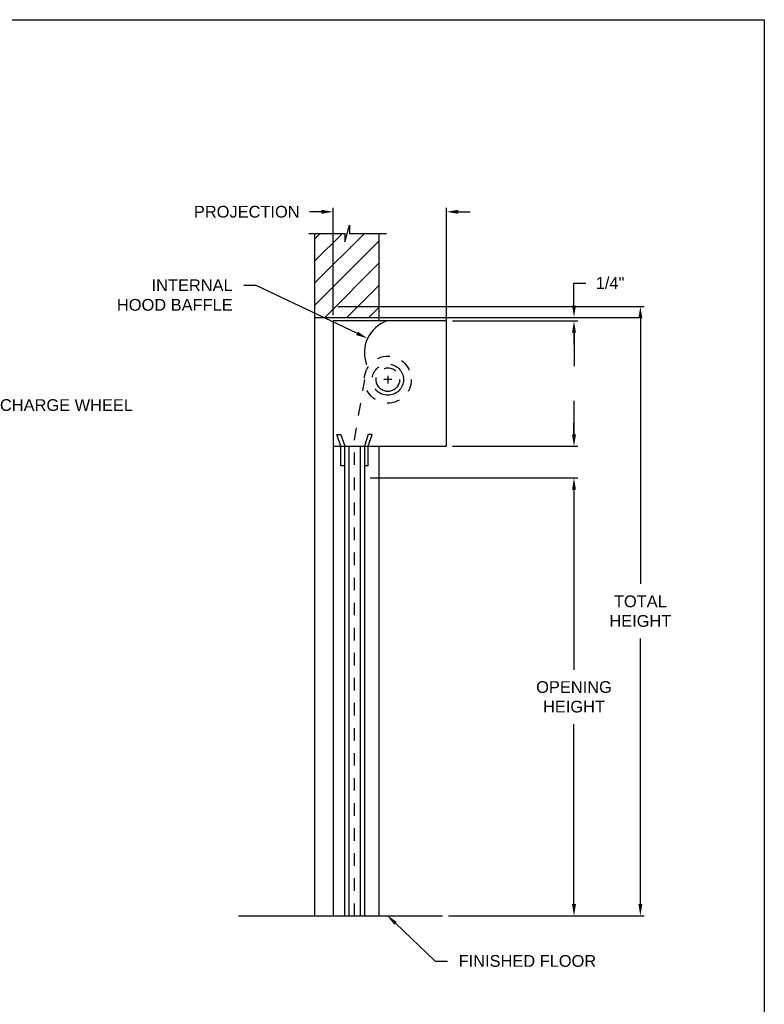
# Model space of a CAD drawing. Header units: inches. Extents: x 169.6 to 213.7, y 195.1 to 247.7.
# Tile 10 of 48: x 183.1 to 189.1, y 199.9 to 207.8. Entities that reach past the tile are written whole.
import ezdxf
from ezdxf import colors
from ezdxf.entities.mleader import LeaderData, LeaderLine
from ezdxf.math import Vec2, Vec3

# ---------------------------------------------------------------- set-up
doc = ezdxf.new("R2010")
doc.units = ezdxf.units.IN
doc.header["$LTSCALE"] = 0.25
doc.header["$MEASUREMENT"] = 0
doc.linetypes.add('CENTER', pattern=[2, 1.25, -0.25, 0.25, -0.25])
doc.linetypes.add('HIDDEN', pattern=[0.375, 0.25, -0.125])
for name, color, linetype in [('ANNOTATIONS', 1, 'Continuous'), ('CHAIN HOIST LH', 7, 'Continuous'), ('HOOD BAFFLE', 7, 'Continuous'), ('RHX LH F.O.H.', 7, 'Continuous')]:
    doc.layers.add(name, color=color, linetype=linetype)
doc.styles.add('ARIAL', font='arial.ttf', dxfattribs={"height": 0.09375})
doc.dimstyles.new('ARIAL', dxfattribs={"dimtxt": 0.09375, "dimasz": 0.09375, "dimexe": 0.03125, "dimexo": 0.046875, "dimgap": 0.09, "dimtad": 0, "dimtih": 1, "dimtoh": 1, "dimdec": 4, "dimzin": 0, "dimdsep": 46, "dimlunit": 4, "dimtxsty": 'ARIAL', "dimcen": 0.09, "dimadec": 0, "dimazin": 0, "dimtfac": 1, "dimtdec": 4, "dimtix": 1, "dimtofl": 0, "dimtmove": 0, "dimatfit": 3, "dimfxl": 0.18, "dimfrac": 2, "dimtolj": 1, "dimtzin": 0, "dimarcsym": 0})
doc.dimstyles.new('STANDARD$0', dxfattribs={"dimtxt": 0.09375, "dimasz": 0.09375, "dimexe": 0.03125, "dimexo": 0.046875, "dimgap": 0.09, "dimtad": 0, "dimtih": 1, "dimtoh": 1, "dimdec": 4, "dimzin": 0, "dimdsep": 46, "dimtxsty": 'ARIAL', "dimcen": 0.09, "dimadec": 0, "dimazin": 0, "dimtfac": 1, "dimtdec": 4, "dimtofl": 0, "dimtmove": 0, "dimatfit": 1, "dimfxl": 1, "dimtolj": 1, "dimtzin": 0, "dimarcsym": 0})

# ---------------------------------------------------------------- blocks, each defined once
blk = doc.blocks.new('*D46')
at = {"layer": 'ANNOTATIONS', "color": 0, "lineweight": -2, "transparency": 16777216}
for p, q in [((185.6516, 205.5153), (188.1, 205.5153)), ((188.0687, 205.4216), (188.0687, 203.3002)), ((188.0687, 200.744), (188.0687, 202.8654)), ((186.5364, 200.6503), (188.1, 200.6503))]:
    blk.add_line(p, q, dxfattribs=at)
at = {"layer": 'ANNOTATIONS', "color": 0, "transparency": 16777216}
for points in [[(188.0531, 205.4216), (188.0843, 205.4216), (188.0687, 205.5153)], [(188.0531, 200.744), (188.0843, 200.744), (188.0687, 200.6503)]]:
    blk.add_solid(points, dxfattribs=at)
at = {"layer": 'defpoints', "color": 0, "transparency": 16777216}
for p in [(185.6047, 205.5153), (186.4895, 200.6503), (188.0687, 200.6503)]:
    blk.add_point(p, dxfattribs=at)
at = {"layer": 'ANNOTATIONS', "color": 0, "transparency": 16777216, "insert": (188.0687, 203.0828), "char_height": 0.09375, "attachment_point": 5, "style": 'ARIAL'}
blk.add_mtext('\\A1;TOTAL \\PHEIGHT', dxfattribs=at)
blk = doc.blocks.new('*D47')
at = {"layer": 'ANNOTATIONS', "color": 0, "lineweight": -2, "transparency": 16777216}
for p, q in [((185.9583, 204.1469), (187.5701, 204.1469)), ((187.5388, 204.0532), (187.5388, 202.616)), ((187.5388, 200.744), (187.5388, 202.1812)), ((186.5364, 200.6503), (187.5701, 200.6503))]:
    blk.add_line(p, q, dxfattribs=at)
at = {"layer": 'ANNOTATIONS', "color": 0, "transparency": 16777216}
for points in [[(187.5232, 204.0532), (187.5545, 204.0532), (187.5388, 204.1469)], [(187.5232, 200.744), (187.5545, 200.744), (187.5388, 200.6503)]]:
    blk.add_solid(points, dxfattribs=at)
at = {"layer": 'defpoints', "color": 0, "transparency": 16777216}
for p in [(185.9114, 204.1469), (187.5388, 204.1469), (186.4895, 200.6503)]:
    blk.add_point(p, dxfattribs=at)
at = {"layer": 'ANNOTATIONS', "color": 0, "transparency": 16777216, "insert": (187.5388, 202.3986), "char_height": 0.09375, "attachment_point": 5, "style": 'ARIAL'}
blk.add_mtext('\\A1;OPENING\\PHEIGHT', dxfattribs=at)
blk = doc.blocks.new('*D49')
at = {"layer": 'ANNOTATIONS', "color": 0, "lineweight": -2, "transparency": 16777216}
for p, q in [((185.5208, 206.2716), (185.427, 206.2716)), ((185.6145, 205.4471), (185.6145, 206.3028)), ((186.5208, 205.4003), (186.5208, 206.3028)), ((186.6145, 206.2716), (186.7083, 206.2716))]:
    blk.add_line(p, q, dxfattribs=at)
at = {"layer": 'ANNOTATIONS', "color": 0, "transparency": 16777216}
for points in [[(185.5208, 206.2872), (185.5208, 206.2559), (185.6145, 206.2716)], [(186.6145, 206.2872), (186.6145, 206.2559), (186.5208, 206.2716)]]:
    blk.add_solid(points, dxfattribs=at)
at = {"layer": 'defpoints', "color": 0, "transparency": 16777216}
for p in [(185.6145, 206.2716), (185.6145, 205.4003), (186.5208, 205.3534)]:
    blk.add_point(p, dxfattribs=at)
at = {"layer": 'ANNOTATIONS', "color": 0, "transparency": 16777216, "insert": (184.9254, 206.2716), "char_height": 0.09375, "attachment_point": 5, "style": 'ARIAL'}
blk.add_mtext('\\A1;PROJECTION', dxfattribs=at)
blk = doc.blocks.new('*D43')
at = {"layer": 'ANNOTATIONS', "color": 0, "lineweight": -2, "transparency": 16777216}
for p, q in [((187.5388, 204.494), (187.5388, 204.5878)), ((186.5677, 204.4003), (187.5701, 204.4003)), ((185.9114, 204.1469), (187.5701, 204.1469)), ((187.5388, 204.0532), (187.5388, 203.9594))]:
    blk.add_line(p, q, dxfattribs=at)
at = {"layer": 'ANNOTATIONS', "color": 0, "transparency": 16777216}
for points in [[(187.5232, 204.494), (187.5545, 204.494), (187.5388, 204.4003)], [(187.5232, 204.0532), (187.5545, 204.0532), (187.5388, 204.1469)]]:
    blk.add_solid(points, dxfattribs=at)
at = {"layer": 'defpoints', "color": 0, "transparency": 16777216}
for p in [(186.5208, 204.4003), (185.8645, 204.1469), (187.5388, 204.1469)]:
    blk.add_point(p, dxfattribs=at)
at = {"layer": 'ANNOTATIONS', "color": 0, "transparency": 16777216, "insert": (187.5388, 204.2736), "char_height": 0.09375, "attachment_point": 5, "style": 'ARIAL'}
blk.add_mtext('\\A1;  ', dxfattribs=at)
blk = doc.blocks.new('*D44')
at = {"layer": 'ANNOTATIONS', "color": 0, "linetype": 'Continuous', "lineweight": -2, "transparency": 16777216}
for p, q in [((187.5388, 205.522), (187.5388, 205.7028)), ((187.5388, 205.7028), (187.6326, 205.7028)), ((186.0292, 205.4282), (187.5701, 205.4282)), ((186.5677, 205.4003), (187.5701, 205.4003)), ((187.5388, 205.3065), (187.5388, 205.2128))]:
    blk.add_line(p, q, dxfattribs=at)
at = {"layer": 'ANNOTATIONS', "color": 0, "linetype": 'Continuous', "transparency": 16777216}
for points in [[(187.5232, 205.522), (187.5545, 205.522), (187.5388, 205.4282)], [(187.5232, 205.3065), (187.5545, 205.3065), (187.5388, 205.4003)]]:
    blk.add_solid(points, dxfattribs=at)
at = {"layer": 'defpoints', "color": 0, "linetype": 'Continuous', "transparency": 16777216}
for p in [(185.9823, 205.4282), (187.5388, 205.4282), (186.5208, 205.4003)]:
    blk.add_point(p, dxfattribs=at)
at = {"layer": 'ANNOTATIONS', "color": 0, "linetype": 'Continuous', "transparency": 16777216, "insert": (187.8267, 205.7028), "char_height": 0.09375, "attachment_point": 5, "style": 'ARIAL'}
blk.add_mtext('\\A1;1/4"', dxfattribs=at)

msp = doc.modelspace()

# ---------------------------------------------------------------- hatches: boundary and pattern name
at = {"layer": 'RHX LH F.O.H.', "linetype": 'Continuous'}
h = msp.add_hatch(dxfattribs=at)
h.set_pattern_fill('ANSI31', color=256, style=0)
h.set_pattern_definition([(45, (32.37464, -37.37046), (-0.08838835, 0.08838835), [])])
h.paths.add_polyline_path([(185.98229, 206.09966), (185.74579, 206.09966), (185.74579, 206.16432), (185.70738, 206.03096), (185.70738, 206.09966), (185.46666, 206.09966), (185.46666, 205.42825), (185.98229, 205.42825)])

# ---------------------------------------------------------------- linework, layer by layer
at = {"linetype": 'Continuous'}
msp.add_line((185.91142, 204.14691), (187.57008, 204.14691), dxfattribs=at)
msp.add_solid([(187.52321, 204.05316), (187.55446, 204.05316), (187.53883, 204.14691)], dxfattribs=at)
at = {"layer": 'ANNOTATIONS'}
for p, q in [((186.52079, 205.40027), (186.52079, 206.30281)), ((186.53642, 200.65027), (187.57008, 200.65027))]:
    msp.add_line(p, q, dxfattribs=at)
at = {"layer": 'ANNOTATIONS', "linetype": 'Continuous'}
for p, q in [((185.98979, 205.42825), (188.05863, 205.42825)), ((186.56767, 205.40027), (187.57008, 205.40027)), ((187.53883, 205.30652), (187.53883, 205.03814)), ((187.53883, 204.49402), (187.53883, 204.76241)), ((186.56767, 204.40027), (187.57008, 204.40027))]:
    msp.add_line(p, q, dxfattribs=at)
for points in [[(187.52321, 205.30652), (187.55446, 205.30652), (187.53883, 205.40027)], [(187.52321, 204.49402), (187.55446, 204.49402), (187.53883, 204.40027)]]:
    msp.add_solid(points, dxfattribs=at)
at = {"layer": 'ANNOTATIONS'}
msp.add_solid([(187.52321, 200.74402), (187.55446, 200.74402), (187.53883, 200.65027)], dxfattribs=at)
at = {"layer": 'CHAIN HOIST LH', "linetype": 'Continuous'}
msp.add_line((184.85831, 200.65027), (186.48954, 200.65027), dxfattribs=at)
at = {"layer": 'defpoints'}
msp.add_lwpolyline([(189.05875, 195.07023), (169.58887, 195.07023), (169.58887, 207.80534), (189.05875, 207.80534)], close=True, dxfattribs=at)
at = {"layer": 'HOOD BAFFLE', "linetype": 'Continuous'}
msp.add_arc((186.13427, 205.14558), 0.27011, 109.452348, 199.931237, dxfattribs=at)
at = {"layer": 'RHX LH F.O.H.', "linetype": 'Continuous'}
for p, q in [((185.70738, 206.03096), (185.74579, 206.16432)), ((185.74579, 206.16432), (185.74579, 206.09966)), ((185.42027, 206.09966), (185.70738, 206.09966)), ((185.46666, 206.09966), (185.46666, 200.65027)), ((185.70738, 206.09966), (185.70738, 206.03096)), ((185.74579, 206.09966), (186.04098, 206.09966)), ((185.98229, 205.40027), (185.98229, 206.09966)), ((185.46666, 205.42825), (185.98229, 205.42825)), ((185.61454, 205.40027), (185.61454, 200.65027)), ((186.52079, 205.40027), (185.61454, 205.40027)), ((186.52079, 204.40027), (186.52079, 205.40027)), ((185.67704, 204.40027), (185.64579, 204.49402)), ((185.64579, 204.49402), (185.67704, 204.49402)), ((185.67704, 204.49402), (185.70829, 204.40027)), ((185.89579, 204.49402), (185.86454, 204.40027)), ((185.89579, 204.40027), (185.92704, 204.49402)), ((185.92704, 204.49402), (185.89579, 204.49402)), ((185.61454, 204.40027), (186.52079, 204.40027)), ((185.67704, 204.24402), (185.67704, 204.40027)), ((185.70829, 200.65027), (185.70829, 204.40027)), ((185.73954, 204.40027), (185.73954, 200.65027)), ((185.83329, 200.65027), (185.83329, 204.40027)), ((185.86454, 204.40027), (185.86454, 200.65027)), ((185.89579, 204.24402), (185.89579, 204.40027)), ((185.98229, 200.65027), (185.98229, 204.40027)), ((185.70829, 204.24402), (185.67704, 204.24402)), ((185.89579, 204.24402), (185.86454, 204.24402))]:
    msp.add_line(p, q, dxfattribs=at)
at = {"layer": 'RHX LH F.O.H.', "linetype": 'CENTER'}
for p, q in [((186.05204, 204.96277), (186.05204, 204.90027)), ((186.08329, 204.93152), (186.02079, 204.93152))]:
    msp.add_line(p, q, dxfattribs=at)
at = {"layer": 'RHX LH F.O.H.', "linetype": 'HIDDEN'}
for p, q in [((185.78507, 204.44816), (185.86719, 204.93167)), ((185.78507, 200.65027), (185.78507, 204.44816))]:
    msp.add_line(p, q, dxfattribs=at)
msp.add_circle((186.05204, 204.93152), 0.1875, dxfattribs=at)
at = {"layer": 'RHX LH F.O.H.', "linetype": 'CENTER'}
for radius in [0.125, 0.09375]:
    msp.add_circle((186.05204, 204.93152), radius, dxfattribs=at)

# ---------------------------------------------------------------- dimensions: what is measured, and where the dimension line sits
at = {"layer": 'ANNOTATIONS'}
dim = msp.add_linear_dim(base=(185.61454, 206.27156), p1=(186.52079, 205.3534), p2=(185.61454, 205.40027), text='PROJECTION', dimstyle='STANDARD$0', dxfattribs=at)
dim.commit()
dim.dimension.update_dxf_attribs({"geometry": '*D49', "text_midpoint": (184.92543, 206.27156), "dimtype": 160})
at = {"layer": 'ANNOTATIONS', "linetype": 'Continuous'}
dim = msp.add_linear_dim(base=(187.53883, 205.42825), p1=(186.52079, 205.40027), p2=(185.98229, 205.42825), angle=90, text='1/4"', dimstyle='ARIAL', dxfattribs=at)
dim.commit()
dim.dimension.update_dxf_attribs({"geometry": '*D44', "text_midpoint": (187.82666, 205.70281), "dimtype": 160})
at = {"layer": 'ANNOTATIONS'}
for base, p1, p2, text, picture, middle in [((188.06871, 200.65027), (185.6047, 205.51531), (186.48954, 200.65027), 'TOTAL \\PHEIGHT', '*D46', (188.06871, 203.08279)), ((187.53883, 204.14691), (186.48954, 200.65027), (185.91142, 204.14691), 'OPENING\\PHEIGHT', '*D47', (187.53883, 202.39859))]:
    dim = msp.add_linear_dim(base=base, p1=p1, p2=p2, angle=90, text=text, dimstyle='STANDARD$0', dxfattribs=at)
    dim.commit()
    dim.dimension.update_dxf_attribs({"geometry": picture, "text_midpoint": middle})
dim = msp.add_linear_dim(base=(187.53883, 204.14691), p1=(186.52079, 204.40027), p2=(185.86454, 204.14691), angle=90, text='  ', dimstyle='STANDARD$0', dxfattribs=at)
dim.commit()
dim.dimension.update_dxf_attribs({"geometry": '*D43', "text_midpoint": (187.53883, 204.27359), "dimtype": 160})

# ---------------------------------------------------------------- leaders
ml = msp.add_multileader_mtext('Standard', dxfattribs=at)
ml.set_content('INTERNAL HOOD BAFFLE', color=256, style='ARIAL')
ml.set_leader_properties()
ml.build(insert=Vec2(0, 0))
ml.multileader.update_dxf_attribs({"dogleg_length": 0.36, "arrow_head_size": 0.09375})
ctx = ml.context
ctx.base_point, ctx.char_height, ctx.arrow_head_size, ctx.landing_gap_size, ctx.plane_origin = Vec3(183.81607, 205.68438), 0.09375, 0.09375, 0.09, Vec3(180.82497, 205.25116)
ctx.text_align_type = 2
notes = []
notes.append((ctx, [(1, (1, 1, 0), (185.00071, 205.68438), (-1, 0), 0.09796, [(0, [(185.89009, 205.26105)], 0, [])])]))
ctx.mtext.insert, ctx.mtext.width, ctx.mtext.alignment, ctx.mtext.flow_direction = Vec3(184.81275, 205.73206), 1.0279765, 3, 5
ml = msp.add_multileader_mtext('Standard', dxfattribs=at)
ml.set_content('CHARGE WHEEL', color=256, style='ARIAL')
ml.set_leader_properties()
ml.build(insert=Vec2(0, 0))
ml.multileader.update_dxf_attribs({"dogleg_length": 0.36, "arrow_head_size": 0.09375})
ctx = ml.context
ctx.base_point, ctx.char_height, ctx.arrow_head_size, ctx.landing_gap_size, ctx.plane_origin = Vec3(182.86429, 204.72871), 0.09375, 0.09375, 0.09, Vec3(186.94207, 204.29548)
notes.append((ctx, [(1, (1, 1, 0), (182.76633, 204.72871), (1, 0), 0.09796, [(0, [(182.31091, 204.83646)], 0, [])])]))
ctx.mtext.insert, ctx.mtext.width, ctx.mtext.flow_direction = Vec3(182.95429, 204.77558), 1.0279765, 5
ml = msp.add_multileader_mtext('Standard', dxfattribs=at)
ml.set_content('FINISHED FLOOR', color=256, style='ARIAL')
ml.set_leader_properties()
ml.build(insert=Vec2(0, 0))
ml.multileader.update_dxf_attribs({"dogleg_length": 0.36, "arrow_head_size": 0.09375})
ctx = ml.context
ctx.base_point, ctx.char_height, ctx.arrow_head_size, ctx.landing_gap_size, ctx.plane_origin = Vec3(186.52743, 200.28991), 0.09375, 0.09375, 0.09, Vec3(185.74239, 199.85668)
notes.append((ctx, [(0, (1, 1, 0), (186.42948, 200.28991), (1, 0), 0.09796, [(0, [(186.0453, 200.65598)], 0, [])])]))
ctx.mtext.insert, ctx.mtext.flow_direction = Vec3(186.61743, 200.33758), 5
for ctx, leaders in notes:
    for number, flags, end, landing, length, lines in leaders:
        leader = LeaderData()
        leader.index, (leader.has_last_leader_line, leader.has_dogleg_vector, leader.attachment_direction) = number, flags
        leader.last_leader_point, leader.dogleg_vector, leader.dogleg_length = Vec3(end), Vec3(landing), length
        for number, points, colour, breaks in lines:
            line = LeaderLine()
            line.index, line.vertices, line.color, line.breaks = number, Vec3.list(points), colors.encode_raw_color(colour), breaks
            leader.lines.append(line)
        ctx.leaders.append(leader)

doc.saveas('drawing.dxf')
